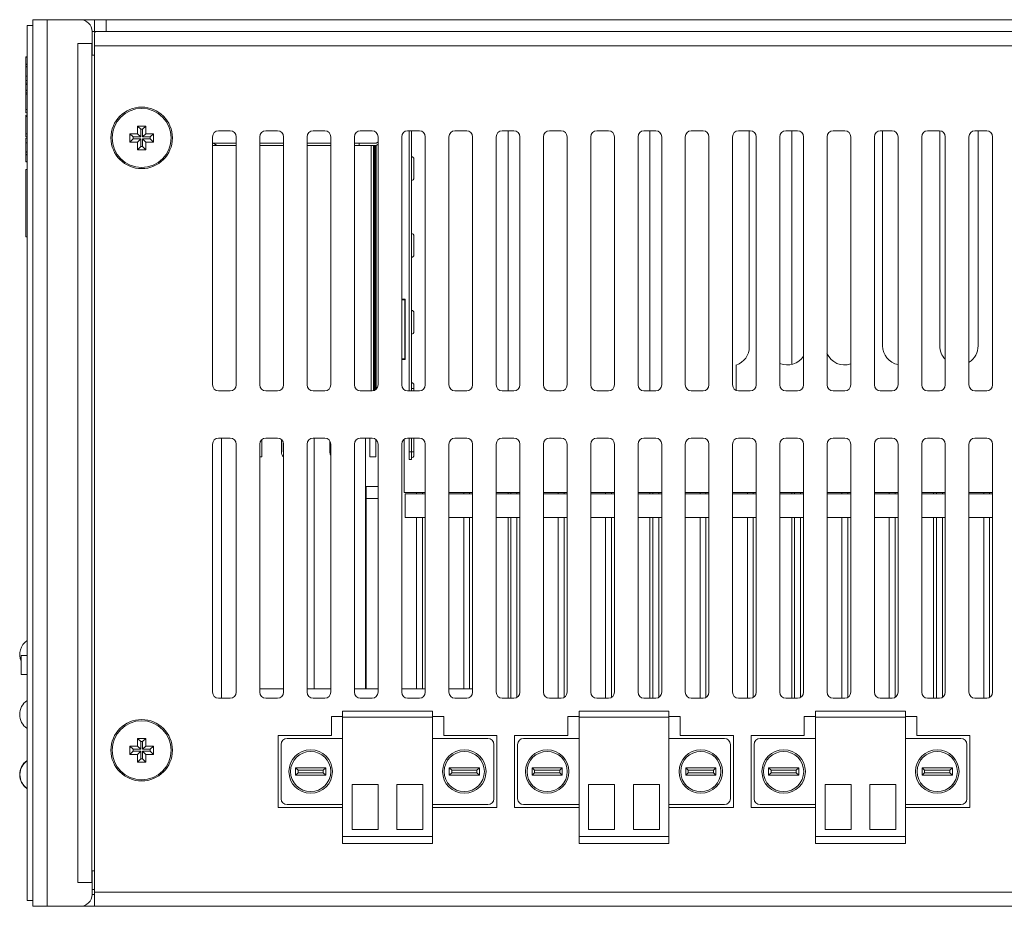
# Model space of a CAD drawing. Extents: x 1967 to 2561, y -57 to 363.
# Tile 13 of 16: x 2353 to 2436, y 50 to 125. Entities that reach past the tile are written whole.
import ezdxf

# ---------------------------------------------------------------- set-up
doc = ezdxf.new("R2010")
doc.units = 0
doc.header["$LTSCALE"] = 15.367
doc.header["$MEASUREMENT"] = 0
for name, color, linetype, lineweight in [('02___PRT_ALL_AXES', 7, 'CONTINUOUS', 5), ('307228297C-EDXF_CONTIN2158', 7, 'CONTINUOUS', 5), ('3105460500_DXF_CONTINU2189', 7, 'CONTINUOUS', 5), ('BASE-8P_DXF_CONTINUOUS2188', 7, 'CONTINUOUS', 5), ('COVER-8P_DXF_CONTINUOU2160', 7, 'CONTINUOUS', 5), ('HSK_DXF_CONTINUOUS_LINE', 7, 'CONTINUOUS', 5), ('LOGO-2_DXF_CONTINUOUS_LINE', 7, 'CONTINUOUS', 5), ('MSD232_FEMALDXF_CONTIN2197', 7, 'CONTINUOUS', 5), ('MSD32_MALE_DXF_CONTINU2196', 7, 'CONTINUOUS', 5), ('MYLAY_DXF_CONTINUOUS_LINE', 7, 'CONTINUOUS', 5), ('PANEL-8P_DXF_CONTINUOU2156', 7, 'CONTINUOUS', 5), ('RJD101_DXF_CONTINUOUS_LINE', 7, 'CONTINUOUS', 5), ('RJD5-20B_DXF_CONTINUOU2167', 7, 'CONTINUOUS', 5), ('SHELL_DXF_CONTINUOUS_LINE', 7, 'CONTINUOUS', 5), ('STAND_OFF_30DXF_CONTIN2184', 7, 'CONTINUOUS', 5), ('UP_LED_DXF_CONTINUOUS_LINE', 7, 'CONTINUOUS', 5)]:
    doc.layers.add(name, color=color, linetype=linetype, lineweight=lineweight)

msp = doc.modelspace()

# ---------------------------------------------------------------- linework, layer by layer
at = {"layer": '02___PRT_ALL_AXES', "color": 7, "linetype": 'Continuous'}
for p, q in [((2353.728, 124.366), (2353.228, 124.366)), ((2353.228, 50.366), (2353.228, 124.366)), ((2353.728, 50.366), (2353.228, 50.366))]:
    msp.add_line(p, q, dxfattribs=at)
for centre in [(2362.928, 114.866), (2362.928, 63.066)]:
    msp.add_circle(centre, 2.5, dxfattribs=at)
for centre, start, end in [((2354.058, 71.166), 125.00046, 203.30813), ((2354.058, 66.086), 125.00046, 234.99954), ((2354.058, 61.006), 125.00046, 234.99954), ((2354.078, 61.006), 126.03742, 233.96258)]:
    msp.add_arc(centre, 1.45, start, end, dxfattribs=at)
at = {"layer": '307228297C-EDXF_CONTIN2158', "color": 7, "linetype": 'Continuous'}
for p, q in [((2353.228, 71.091), (2352.728, 71.091)), ((2352.728, 69.486), (2352.728, 71.091)), ((2353.228, 69.486), (2352.728, 69.486))]:
    msp.add_line(p, q, dxfattribs=at)
at = {"layer": '3105460500_DXF_CONTINU2189', "color": 7, "linetype": 'Continuous'}
for p, q in [((2363.278, 115.866), (2362.578, 115.866)), ((2362.578, 115.866), (2362.846, 115.598)), ((2362.578, 115.866), (2362.578, 115.216)), ((2363.278, 115.866), (2363.01, 115.598)), ((2363.278, 115.216), (2363.278, 115.866)), ((2362.578, 115.216), (2361.928, 115.216)), ((2361.928, 115.216), (2362.196, 114.948)), ((2361.928, 115.216), (2361.928, 114.516)), ((2362.578, 115.216), (2362.846, 114.948)), ((2363.01, 115.598), (2362.846, 115.598)), ((2362.846, 115.598), (2362.846, 114.948)), ((2363.01, 114.948), (2363.01, 115.598)), ((2363.278, 115.216), (2363.01, 114.948)), ((2363.928, 115.216), (2363.278, 115.216)), ((2363.928, 115.216), (2363.66, 114.948)), ((2363.928, 114.516), (2363.928, 115.216)), ((2361.928, 114.516), (2362.196, 114.784)), ((2361.928, 114.516), (2362.578, 114.516)), ((2362.846, 114.948), (2362.196, 114.948)), ((2362.196, 114.948), (2362.196, 114.784)), ((2362.196, 114.784), (2362.846, 114.784)), ((2362.578, 114.516), (2362.846, 114.784)), ((2362.578, 114.516), (2362.578, 113.866)), ((2362.846, 114.784), (2362.846, 114.134)), ((2363.66, 114.948), (2363.01, 114.948)), ((2363.01, 114.784), (2363.66, 114.784)), ((2363.278, 114.516), (2363.01, 114.784)), ((2363.01, 114.134), (2363.01, 114.784)), ((2363.278, 114.516), (2363.928, 114.516)), ((2363.278, 113.866), (2363.278, 114.516)), ((2363.66, 114.784), (2363.66, 114.948)), ((2363.928, 114.516), (2363.66, 114.784)), ((2362.578, 113.866), (2362.846, 114.134)), ((2362.578, 113.866), (2363.278, 113.866)), ((2362.846, 114.134), (2363.01, 114.134)), ((2363.278, 113.866), (2363.01, 114.134)), ((2362.578, 63.416), (2361.928, 63.416)), ((2361.928, 63.416), (2362.196, 63.148)), ((2361.928, 63.416), (2361.928, 62.716)), ((2363.278, 64.066), (2362.578, 64.066)), ((2362.578, 64.066), (2362.846, 63.798)), ((2362.578, 64.066), (2362.578, 63.416)), ((2362.578, 63.416), (2362.846, 63.148)), ((2363.01, 63.798), (2362.846, 63.798)), ((2362.846, 63.798), (2362.846, 63.148)), ((2363.278, 64.066), (2363.01, 63.798)), ((2363.01, 63.148), (2363.01, 63.798)), ((2363.278, 63.416), (2363.01, 63.148)), ((2363.278, 63.416), (2363.278, 64.066)), ((2363.928, 63.416), (2363.278, 63.416)), ((2363.928, 63.416), (2363.66, 63.148)), ((2363.928, 62.716), (2363.928, 63.416)), ((2361.928, 62.716), (2362.196, 62.984)), ((2361.928, 62.716), (2362.578, 62.716)), ((2362.846, 63.148), (2362.196, 63.148)), ((2362.196, 63.148), (2362.196, 62.984)), ((2362.196, 62.984), (2362.846, 62.984)), ((2362.578, 62.716), (2362.846, 62.984)), ((2362.578, 62.716), (2362.578, 62.066)), ((2362.846, 62.984), (2362.846, 62.334)), ((2363.66, 63.148), (2363.01, 63.148)), ((2363.01, 62.984), (2363.66, 62.984)), ((2363.278, 62.716), (2363.01, 62.984)), ((2363.01, 62.334), (2363.01, 62.984)), ((2363.278, 62.716), (2363.928, 62.716)), ((2363.278, 62.066), (2363.278, 62.716)), ((2363.66, 62.984), (2363.66, 63.148)), ((2363.928, 62.716), (2363.66, 62.984)), ((2362.578, 62.066), (2362.846, 62.334)), ((2362.578, 62.066), (2363.278, 62.066)), ((2362.846, 62.334), (2363.01, 62.334)), ((2363.278, 62.066), (2363.01, 62.334))]:
    msp.add_line(p, q, dxfattribs=at)
at = {"layer": 'BASE-8P_DXF_CONTINUOUS2188', "color": 7, "linetype": 'Continuous'}
for p, q in [((2358.956, 123.81), (2358.928, 123.64)), ((2358.928, 123.64), (2358.928, 49.866)), ((2359.054, 123.866), (2358.956, 123.81)), ((2358.928, 122.666), (2448.228, 122.666)), ((2369.428, 115.466), (2370.428, 115.466)), ((2373.428, 115.466), (2374.428, 115.466)), ((2377.428, 115.466), (2378.428, 115.466)), ((2381.428, 115.466), (2382.428, 115.466)), ((2385.428, 115.466), (2386.428, 115.466)), ((2389.428, 115.466), (2390.428, 115.466)), ((2393.428, 115.466), (2394.428, 115.466)), ((2397.428, 115.466), (2398.428, 115.466)), ((2401.428, 115.466), (2402.428, 115.466)), ((2405.428, 115.466), (2406.428, 115.466)), ((2409.428, 115.466), (2410.428, 115.466)), ((2413.428, 115.466), (2414.428, 115.466)), ((2417.428, 115.466), (2418.428, 115.466)), ((2421.428, 115.466), (2422.428, 115.466)), ((2425.428, 115.466), (2426.428, 115.466)), ((2429.428, 115.466), (2430.428, 115.466)), ((2433.428, 115.466), (2434.428, 115.466)), ((2368.928, 93.966), (2368.928, 114.966)), ((2370.928, 114.966), (2370.928, 93.966)), ((2372.928, 93.966), (2372.928, 114.966)), ((2374.928, 114.966), (2374.928, 93.966)), ((2376.928, 93.966), (2376.928, 114.966)), ((2378.928, 114.966), (2378.928, 93.966)), ((2380.928, 93.966), (2380.928, 114.966)), ((2382.928, 114.966), (2382.928, 93.966)), ((2384.928, 93.966), (2384.928, 114.966)), ((2386.928, 114.966), (2386.928, 93.966)), ((2388.928, 93.966), (2388.928, 114.966)), ((2390.928, 114.966), (2390.928, 93.966)), ((2392.928, 93.966), (2392.928, 114.966)), ((2394.928, 114.966), (2394.928, 93.966)), ((2396.928, 93.966), (2396.928, 114.966)), ((2398.928, 114.966), (2398.928, 93.966)), ((2400.928, 93.966), (2400.928, 114.966)), ((2402.928, 114.966), (2402.928, 93.966)), ((2404.928, 93.966), (2404.928, 114.966)), ((2406.928, 114.966), (2406.928, 93.966)), ((2408.928, 93.966), (2408.928, 114.966)), ((2410.928, 114.966), (2410.928, 93.966)), ((2412.928, 93.966), (2412.928, 114.966)), ((2414.928, 114.966), (2414.928, 93.966)), ((2416.928, 93.966), (2416.928, 114.966)), ((2418.928, 114.966), (2418.928, 93.966)), ((2420.928, 93.966), (2420.928, 114.966)), ((2422.928, 114.966), (2422.928, 93.966)), ((2424.928, 93.966), (2424.928, 114.966)), ((2426.928, 114.966), (2426.928, 93.966)), ((2428.928, 93.966), (2428.928, 114.966)), ((2430.928, 114.966), (2430.928, 93.966)), ((2432.928, 93.966), (2432.928, 114.966)), ((2434.928, 114.966), (2434.928, 93.966)), ((2370.428, 93.466), (2369.428, 93.466)), ((2374.428, 93.466), (2373.428, 93.466)), ((2378.428, 93.466), (2377.428, 93.466)), ((2382.428, 93.466), (2381.428, 93.466)), ((2386.428, 93.466), (2385.428, 93.466)), ((2390.428, 93.466), (2389.428, 93.466)), ((2394.428, 93.466), (2393.428, 93.466)), ((2398.428, 93.466), (2397.428, 93.466)), ((2402.428, 93.466), (2401.428, 93.466)), ((2406.428, 93.466), (2405.428, 93.466)), ((2410.428, 93.466), (2409.428, 93.466)), ((2414.428, 93.466), (2413.428, 93.466)), ((2418.428, 93.466), (2417.428, 93.466)), ((2422.428, 93.466), (2421.428, 93.466)), ((2426.428, 93.466), (2425.428, 93.466)), ((2430.428, 93.466), (2429.428, 93.466)), ((2434.428, 93.466), (2433.428, 93.466)), ((2369.428, 89.466), (2370.428, 89.466)), ((2373.428, 89.466), (2374.428, 89.466)), ((2377.428, 89.466), (2378.428, 89.466)), ((2381.428, 89.466), (2382.428, 89.466)), ((2385.428, 89.466), (2386.428, 89.466)), ((2389.428, 89.466), (2390.428, 89.466)), ((2393.428, 89.466), (2394.428, 89.466)), ((2397.428, 89.466), (2398.428, 89.466)), ((2401.428, 89.466), (2402.428, 89.466)), ((2405.428, 89.466), (2406.428, 89.466)), ((2409.428, 89.466), (2410.428, 89.466)), ((2413.428, 89.466), (2414.428, 89.466)), ((2417.428, 89.466), (2418.428, 89.466)), ((2421.428, 89.466), (2422.428, 89.466)), ((2425.428, 89.466), (2426.428, 89.466)), ((2429.428, 89.466), (2430.428, 89.466)), ((2433.428, 89.466), (2434.428, 89.466)), ((2368.928, 67.966), (2368.928, 88.966)), ((2370.928, 88.966), (2370.928, 67.966)), ((2372.928, 67.966), (2372.928, 88.966)), ((2374.928, 88.966), (2374.928, 67.966)), ((2376.928, 67.966), (2376.928, 88.966)), ((2378.928, 88.966), (2378.928, 67.966)), ((2380.928, 67.966), (2380.928, 88.966)), ((2382.928, 88.966), (2382.928, 67.966)), ((2384.928, 67.966), (2384.928, 88.966)), ((2386.928, 88.966), (2386.928, 67.966)), ((2388.928, 67.966), (2388.928, 88.966)), ((2390.928, 88.966), (2390.928, 67.966)), ((2392.928, 67.966), (2392.928, 88.966)), ((2394.928, 88.966), (2394.928, 67.966)), ((2396.928, 67.966), (2396.928, 88.966)), ((2398.928, 88.966), (2398.928, 67.966)), ((2400.928, 67.966), (2400.928, 88.966)), ((2402.928, 88.966), (2402.928, 67.966)), ((2404.928, 67.966), (2404.928, 88.966)), ((2406.928, 88.966), (2406.928, 67.966)), ((2408.928, 67.966), (2408.928, 88.966)), ((2410.928, 88.966), (2410.928, 67.966)), ((2412.928, 67.966), (2412.928, 88.966)), ((2414.928, 88.966), (2414.928, 67.966)), ((2416.928, 67.966), (2416.928, 88.966)), ((2418.928, 88.966), (2418.928, 67.966)), ((2420.928, 67.966), (2420.928, 88.966)), ((2422.928, 88.966), (2422.928, 67.966)), ((2424.928, 67.966), (2424.928, 88.966)), ((2426.928, 88.966), (2426.928, 67.966)), ((2428.928, 67.966), (2428.928, 88.966)), ((2430.928, 88.966), (2430.928, 67.966)), ((2432.928, 67.966), (2432.928, 88.966)), ((2434.928, 88.966), (2434.928, 67.966)), ((2372.928, 68.266), (2374.928, 68.266)), ((2376.928, 68.266), (2378.928, 68.266)), ((2380.928, 68.266), (2382.928, 68.266)), ((2384.928, 68.266), (2386.928, 68.266)), ((2388.928, 68.266), (2390.928, 68.266)), ((2370.428, 67.466), (2369.428, 67.466)), ((2374.428, 67.466), (2373.428, 67.466)), ((2378.428, 67.466), (2377.428, 67.466)), ((2382.428, 67.466), (2381.428, 67.466)), ((2386.428, 67.466), (2385.428, 67.466)), ((2390.428, 67.466), (2389.428, 67.466)), ((2394.428, 67.466), (2393.428, 67.466)), ((2398.428, 67.466), (2397.428, 67.466)), ((2402.428, 67.466), (2401.428, 67.466)), ((2406.428, 67.466), (2405.428, 67.466)), ((2410.428, 67.466), (2409.428, 67.466)), ((2414.428, 67.466), (2413.428, 67.466)), ((2418.428, 67.466), (2417.428, 67.466)), ((2422.428, 67.466), (2421.428, 67.466)), ((2426.428, 67.466), (2425.428, 67.466)), ((2430.428, 67.466), (2429.428, 67.466)), ((2434.428, 67.466), (2433.428, 67.466)), ((2378.978, 65.916), (2379.928, 65.916)), ((2378.978, 64.316), (2378.978, 65.916)), ((2379.928, 66.366), (2379.928, 55.166)), ((2379.928, 66.366), (2387.528, 66.366)), ((2379.928, 65.866), (2387.528, 65.866)), ((2387.528, 66.366), (2387.528, 55.166)), ((2387.528, 65.916), (2388.488, 65.916)), ((2388.488, 65.916), (2388.488, 64.316)), ((2398.988, 65.916), (2399.938, 65.916)), ((2398.988, 64.316), (2398.988, 65.916)), ((2399.938, 66.366), (2399.938, 55.166)), ((2399.938, 66.366), (2407.538, 66.366)), ((2399.938, 65.866), (2407.538, 65.866)), ((2407.538, 66.366), (2407.538, 55.166)), ((2407.538, 65.916), (2408.498, 65.916)), ((2408.498, 65.916), (2408.498, 64.316)), ((2418.998, 65.916), (2419.948, 65.916)), ((2418.998, 64.316), (2418.998, 65.916)), ((2419.948, 66.366), (2419.948, 55.166)), ((2419.948, 66.366), (2427.548, 66.366)), ((2419.948, 65.866), (2427.548, 65.866)), ((2427.548, 66.366), (2427.548, 55.166)), ((2427.548, 65.916), (2428.508, 65.916)), ((2428.508, 65.916), (2428.508, 64.316)), ((2374.478, 64.316), (2378.978, 64.316)), ((2374.478, 58.216), (2374.478, 64.316)), ((2388.488, 64.316), (2392.988, 64.316)), ((2392.988, 64.316), (2392.988, 58.216)), ((2394.488, 64.316), (2398.988, 64.316)), ((2394.488, 58.216), (2394.488, 64.316)), ((2408.498, 64.316), (2412.998, 64.316)), ((2412.998, 64.316), (2412.998, 58.216)), ((2414.498, 64.316), (2418.998, 64.316)), ((2414.498, 58.216), (2414.498, 64.316)), ((2428.508, 64.316), (2433.008, 64.316)), ((2433.008, 64.316), (2433.008, 58.216)), ((2374.728, 63.566), (2374.728, 58.966)), ((2379.928, 64.066), (2375.228, 64.066)), ((2387.528, 64.066), (2392.228, 64.066)), ((2392.728, 63.566), (2392.728, 58.966)), ((2394.738, 63.566), (2394.738, 58.966)), ((2399.938, 64.066), (2395.238, 64.066)), ((2407.538, 64.066), (2412.238, 64.066)), ((2412.738, 63.566), (2412.738, 58.966)), ((2414.748, 63.566), (2414.748, 58.966)), ((2419.948, 64.066), (2415.248, 64.066)), ((2427.548, 64.066), (2432.248, 64.066)), ((2432.748, 63.566), (2432.748, 58.966)), ((2375.948, 61.586), (2376.583, 61.586)), ((2375.948, 61.586), (2376.159, 61.374)), ((2375.948, 60.946), (2375.948, 61.586)), ((2375.948, 60.946), (2376.159, 61.157)), ((2376.583, 60.946), (2375.948, 60.946)), ((2376.159, 61.374), (2376.731, 61.374)), ((2376.159, 61.157), (2376.159, 61.374)), ((2376.731, 61.157), (2376.159, 61.157)), ((2376.583, 61.586), (2378.508, 61.586)), ((2378.508, 60.946), (2376.583, 60.946)), ((2376.731, 61.374), (2378.296, 61.374)), ((2378.296, 61.157), (2376.731, 61.157)), ((2378.508, 61.586), (2378.296, 61.374)), ((2378.296, 61.374), (2378.296, 61.157)), ((2378.508, 60.946), (2378.296, 61.157)), ((2378.508, 61.586), (2378.508, 60.946)), ((2390.873, 61.586), (2388.948, 61.586)), ((2388.948, 61.586), (2389.159, 61.374)), ((2388.948, 61.586), (2388.948, 60.946)), ((2388.948, 60.946), (2389.159, 61.157)), ((2388.948, 60.946), (2390.873, 60.946)), ((2390.724, 61.374), (2389.159, 61.374)), ((2389.159, 61.374), (2389.159, 61.157)), ((2389.159, 61.157), (2390.724, 61.157)), ((2391.296, 61.374), (2390.724, 61.374)), ((2390.724, 61.157), (2391.296, 61.157)), ((2391.508, 61.586), (2390.873, 61.586)), ((2390.873, 60.946), (2391.508, 60.946)), ((2391.508, 61.586), (2391.296, 61.374)), ((2391.296, 61.157), (2391.296, 61.374)), ((2391.508, 60.946), (2391.296, 61.157)), ((2391.508, 60.946), (2391.508, 61.586)), ((2395.958, 61.586), (2396.593, 61.586)), ((2395.958, 61.586), (2396.169, 61.374)), ((2395.958, 60.946), (2395.958, 61.586)), ((2395.958, 60.946), (2396.169, 61.157)), ((2396.593, 60.946), (2395.958, 60.946)), ((2396.169, 61.374), (2396.741, 61.374)), ((2396.169, 61.157), (2396.169, 61.374)), ((2396.741, 61.157), (2396.169, 61.157)), ((2396.593, 61.586), (2398.518, 61.586)), ((2398.518, 60.946), (2396.593, 60.946)), ((2396.741, 61.374), (2398.306, 61.374)), ((2398.306, 61.157), (2396.741, 61.157)), ((2398.518, 61.586), (2398.306, 61.374)), ((2398.306, 61.374), (2398.306, 61.157)), ((2398.518, 60.946), (2398.306, 61.157)), ((2398.518, 61.586), (2398.518, 60.946)), ((2410.883, 61.586), (2408.958, 61.586)), ((2408.958, 61.586), (2409.169, 61.374)), ((2408.958, 61.586), (2408.958, 60.946)), ((2408.958, 60.946), (2409.169, 61.157)), ((2408.958, 60.946), (2410.883, 60.946)), ((2410.734, 61.374), (2409.169, 61.374)), ((2409.169, 61.374), (2409.169, 61.157)), ((2409.169, 61.157), (2410.734, 61.157)), ((2411.306, 61.374), (2410.734, 61.374)), ((2410.734, 61.157), (2411.306, 61.157)), ((2411.518, 61.586), (2410.883, 61.586)), ((2410.883, 60.946), (2411.518, 60.946)), ((2411.518, 61.586), (2411.306, 61.374)), ((2411.306, 61.157), (2411.306, 61.374)), ((2411.518, 60.946), (2411.306, 61.157)), ((2411.518, 60.946), (2411.518, 61.586)), ((2415.968, 61.586), (2416.603, 61.586)), ((2415.968, 61.586), (2416.179, 61.374)), ((2415.968, 60.946), (2415.968, 61.586)), ((2415.968, 60.946), (2416.179, 61.157)), ((2416.603, 60.946), (2415.968, 60.946)), ((2416.179, 61.374), (2416.751, 61.374)), ((2416.179, 61.157), (2416.179, 61.374)), ((2416.751, 61.157), (2416.179, 61.157)), ((2416.603, 61.586), (2418.528, 61.586)), ((2418.528, 60.946), (2416.603, 60.946)), ((2416.751, 61.374), (2418.316, 61.374)), ((2418.316, 61.157), (2416.751, 61.157)), ((2418.528, 61.586), (2418.316, 61.374)), ((2418.316, 61.374), (2418.316, 61.157)), ((2418.528, 60.946), (2418.316, 61.157)), ((2418.528, 61.586), (2418.528, 60.946)), ((2430.893, 61.586), (2428.968, 61.586)), ((2428.968, 61.586), (2429.179, 61.374)), ((2428.968, 61.586), (2428.968, 60.946)), ((2428.968, 60.946), (2429.179, 61.157)), ((2428.968, 60.946), (2430.893, 60.946)), ((2430.744, 61.374), (2429.179, 61.374)), ((2429.179, 61.374), (2429.179, 61.157)), ((2429.179, 61.157), (2430.744, 61.157)), ((2431.316, 61.374), (2430.744, 61.374)), ((2430.744, 61.157), (2431.316, 61.157)), ((2431.528, 61.586), (2430.893, 61.586)), ((2430.893, 60.946), (2431.528, 60.946)), ((2431.528, 61.586), (2431.316, 61.374)), ((2431.316, 61.157), (2431.316, 61.374)), ((2431.528, 60.946), (2431.316, 61.157)), ((2431.528, 60.946), (2431.528, 61.586)), ((2380.728, 60.166), (2380.728, 56.366)), ((2382.928, 60.166), (2380.728, 60.166)), ((2382.928, 60.166), (2382.928, 56.366)), ((2384.528, 60.166), (2384.528, 56.366)), ((2384.528, 60.166), (2386.728, 60.166)), ((2386.728, 60.166), (2386.728, 56.366)), ((2400.738, 60.166), (2400.738, 56.366)), ((2402.938, 60.166), (2400.738, 60.166)), ((2402.938, 60.166), (2402.938, 56.366)), ((2404.538, 60.166), (2404.538, 56.366)), ((2404.538, 60.166), (2406.738, 60.166)), ((2406.738, 60.166), (2406.738, 56.366)), ((2420.748, 60.166), (2420.748, 56.366)), ((2422.948, 60.166), (2420.748, 60.166)), ((2422.948, 60.166), (2422.948, 56.366)), ((2424.548, 60.166), (2424.548, 56.366)), ((2424.548, 60.166), (2426.748, 60.166)), ((2426.748, 60.166), (2426.748, 56.366)), ((2375.228, 58.466), (2379.928, 58.466)), ((2392.228, 58.466), (2387.528, 58.466)), ((2395.238, 58.466), (2399.938, 58.466)), ((2412.238, 58.466), (2407.538, 58.466)), ((2415.248, 58.466), (2419.948, 58.466)), ((2432.248, 58.466), (2427.548, 58.466)), ((2379.928, 58.216), (2374.478, 58.216)), ((2392.988, 58.216), (2387.528, 58.216)), ((2399.938, 58.216), (2394.488, 58.216)), ((2412.998, 58.216), (2407.538, 58.216)), ((2419.948, 58.216), (2414.498, 58.216)), ((2433.008, 58.216), (2427.548, 58.216)), ((2382.928, 56.366), (2380.728, 56.366)), ((2384.528, 56.366), (2386.728, 56.366)), ((2402.938, 56.366), (2400.738, 56.366)), ((2404.538, 56.366), (2406.738, 56.366)), ((2422.948, 56.366), (2420.748, 56.366)), ((2424.548, 56.366), (2426.748, 56.366)), ((2379.928, 55.766), (2387.528, 55.766)), ((2379.928, 55.166), (2387.528, 55.166)), ((2399.938, 55.766), (2407.538, 55.766)), ((2399.938, 55.166), (2407.538, 55.166)), ((2419.948, 55.766), (2427.548, 55.766)), ((2419.948, 55.166), (2427.548, 55.166)), ((2358.928, 51.066), (2453.728, 51.066)), ((2357.728, 49.866), (2452.728, 49.866))]:
    msp.add_line(p, q, dxfattribs=at)
at = {"layer": 'BASE-8P_DXF_CONTINUOUS2188', "color": 3, "linetype": 'Continuous'}
msp.add_line((2358.728, 50.866), (2358.928, 50.866), dxfattribs=at)
at = {"layer": 'BASE-8P_DXF_CONTINUOUS2188', "color": 7, "linetype": 'Continuous'}
for centre, radius in [((2362.928, 114.866), 2.6), ((2362.928, 63.066), 2.6), ((2377.228, 61.266), 1.84), ((2377.228, 61.266), 1.7), ((2390.228, 61.266), 1.84), ((2390.228, 61.266), 1.7), ((2397.238, 61.266), 1.84), ((2397.238, 61.266), 1.7), ((2410.238, 61.266), 1.84), ((2410.238, 61.266), 1.7), ((2417.248, 61.266), 1.84), ((2417.248, 61.266), 1.7), ((2430.248, 61.266), 1.84), ((2430.248, 61.266), 1.7)]:
    msp.add_circle(centre, radius, dxfattribs=at)
for centre, start, end in [((2369.428, 114.966), 90, 180), ((2370.428, 114.966), 0, 90), ((2373.428, 114.966), 90, 180), ((2374.428, 114.966), 0, 90), ((2377.428, 114.966), 90, 180), ((2378.428, 114.966), 0, 90), ((2381.428, 114.966), 90, 180), ((2382.428, 114.966), 0, 90), ((2385.428, 114.966), 90, 180), ((2386.428, 114.966), 0, 90), ((2389.428, 114.966), 90, 180), ((2390.428, 114.966), 0, 90), ((2393.428, 114.966), 90, 180), ((2394.428, 114.966), 0, 90), ((2397.428, 114.966), 90, 180), ((2398.428, 114.966), 0, 90), ((2401.428, 114.966), 90, 180), ((2402.428, 114.966), 0, 90), ((2405.428, 114.966), 90, 180), ((2406.428, 114.966), 0, 90), ((2409.428, 114.966), 90, 180), ((2410.428, 114.966), 0, 90), ((2413.428, 114.966), 90, 180), ((2414.428, 114.966), 0, 90), ((2417.428, 114.966), 90, 180), ((2418.428, 114.966), 0, 90), ((2421.428, 114.966), 90, 180), ((2422.428, 114.966), 0, 90), ((2425.428, 114.966), 90, 180), ((2426.428, 114.966), 0, 90), ((2429.428, 114.966), 90, 180), ((2430.428, 114.966), 0, 90), ((2433.428, 114.966), 90, 180), ((2434.428, 114.966), 0, 90), ((2369.428, 93.966), 180, 270), ((2370.428, 93.966), 270, 0), ((2373.428, 93.966), 180, 270), ((2374.428, 93.966), 270, 0), ((2377.428, 93.966), 180, 270), ((2378.428, 93.966), 270, 0), ((2381.428, 93.966), 180, 270), ((2382.428, 93.966), 270, 0), ((2385.428, 93.966), 180, 270), ((2386.428, 93.966), 270, 0), ((2389.428, 93.966), 180, 270), ((2390.428, 93.966), 270, 0), ((2393.428, 93.966), 180, 270), ((2394.428, 93.966), 270, 0), ((2397.428, 93.966), 180, 270), ((2398.428, 93.966), 270, 0), ((2401.428, 93.966), 180, 270), ((2402.428, 93.966), 270, 0), ((2405.428, 93.966), 180, 270), ((2406.428, 93.966), 270, 0), ((2409.428, 93.966), 180, 270), ((2410.428, 93.966), 270, 0), ((2413.428, 93.966), 180, 270), ((2414.428, 93.966), 270, 0), ((2417.428, 93.966), 180, 270), ((2418.428, 93.966), 270, 0), ((2421.428, 93.966), 180, 270), ((2422.428, 93.966), 270, 0), ((2425.428, 93.966), 180, 270), ((2426.428, 93.966), 270, 0), ((2429.428, 93.966), 180, 270), ((2430.428, 93.966), 270, 0), ((2433.428, 93.966), 180, 270), ((2434.428, 93.966), 270, 0), ((2369.428, 88.966), 90, 180), ((2370.428, 88.966), 0, 90), ((2373.428, 88.966), 90, 180), ((2374.428, 88.966), 0, 90), ((2377.428, 88.966), 90, 180), ((2378.428, 88.966), 0, 90), ((2381.428, 88.966), 90, 180), ((2382.428, 88.966), 0, 90), ((2385.428, 88.966), 90, 180), ((2386.428, 88.966), 0, 90), ((2389.428, 88.966), 90, 180), ((2390.428, 88.966), 0, 90), ((2393.428, 88.966), 90, 180), ((2394.428, 88.966), 0, 90), ((2397.428, 88.966), 90, 180), ((2398.428, 88.966), 0, 90), ((2401.428, 88.966), 90, 180), ((2402.428, 88.966), 0, 90), ((2405.428, 88.966), 90, 180), ((2406.428, 88.966), 0, 90), ((2409.428, 88.966), 90, 180), ((2410.428, 88.966), 0, 90), ((2413.428, 88.966), 90, 180), ((2414.428, 88.966), 0, 90), ((2417.428, 88.966), 90, 180), ((2418.428, 88.966), 0, 90), ((2421.428, 88.966), 90, 180), ((2422.428, 88.966), 0, 90), ((2425.428, 88.966), 90, 180), ((2426.428, 88.966), 0, 90), ((2429.428, 88.966), 90, 180), ((2430.428, 88.966), 0, 90), ((2433.428, 88.966), 90, 180), ((2434.428, 88.966), 0, 90), ((2369.428, 67.966), 180, 270), ((2370.428, 67.966), 270, 0), ((2373.428, 67.966), 180, 270), ((2374.428, 67.966), 270, 0), ((2377.428, 67.966), 180, 270), ((2378.428, 67.966), 270, 0), ((2381.428, 67.966), 180, 270), ((2382.428, 67.966), 270, 0), ((2385.428, 67.966), 180, 270), ((2386.428, 67.966), 270, 0), ((2389.428, 67.966), 180, 270), ((2390.428, 67.966), 270, 0), ((2393.428, 67.966), 180, 270), ((2394.428, 67.966), 270, 0), ((2397.428, 67.966), 180, 270), ((2398.428, 67.966), 270, 0), ((2401.428, 67.966), 180, 270), ((2402.428, 67.966), 270, 0), ((2405.428, 67.966), 180, 270), ((2406.428, 67.966), 270, 0), ((2409.428, 67.966), 180, 270), ((2410.428, 67.966), 270, 0), ((2413.428, 67.966), 180, 270), ((2414.428, 67.966), 270, 0), ((2417.428, 67.966), 180, 270), ((2418.428, 67.966), 270, 0), ((2421.428, 67.966), 180, 270), ((2422.428, 67.966), 270, 0), ((2425.428, 67.966), 180, 270), ((2426.428, 67.966), 270, 0), ((2429.428, 67.966), 180, 270), ((2430.428, 67.966), 270, 0), ((2433.428, 67.966), 180, 270), ((2434.428, 67.966), 270, 0), ((2375.228, 63.566), 90, 180), ((2392.228, 63.566), 0, 90), ((2395.238, 63.566), 90, 180), ((2412.238, 63.566), 0, 90), ((2415.248, 63.566), 90, 180), ((2432.248, 63.566), 0, 90), ((2375.228, 58.966), 180, 270), ((2392.228, 58.966), 270, 0), ((2395.238, 58.966), 180, 270), ((2412.238, 58.966), 270, 0), ((2415.248, 58.966), 180, 270), ((2432.248, 58.966), 270, 0)]:
    msp.add_arc(centre, 0.5, start, end, dxfattribs=at)
at = {"layer": 'COVER-8P_DXF_CONTINUOU2160', "color": 3, "linetype": 'Continuous'}
msp.add_line((2357.728, 124.866), (2453.728, 124.866), dxfattribs=at)
at = {"layer": 'COVER-8P_DXF_CONTINUOU2160', "color": 7, "linetype": 'Continuous'}
for p, q in [((2358.928, 123.783), (2358.928, 124.866)), ((2359.928, 123.866), (2359.928, 124.866)), ((2448.228, 123.866), (2358.728, 123.866)), ((2393.928, 93.466), (2393.928, 115.466)), ((2405.928, 93.466), (2405.928, 115.466)), ((2417.928, 95.711), (2417.928, 115.466)), ((2381.928, 85.366), (2382.928, 85.366)), ((2381.928, 68.266), (2381.928, 85.366)), ((2381.928, 84.366), (2382.928, 84.366)), ((2393.928, 84.766), (2393.928, 84.866)), ((2405.928, 84.766), (2405.928, 84.866)), ((2417.928, 84.766), (2417.928, 84.866)), ((2429.928, 84.766), (2429.928, 84.866)), ((2393.928, 67.466), (2393.928, 82.766)), ((2405.928, 67.466), (2405.928, 82.766)), ((2417.928, 67.466), (2417.928, 82.766)), ((2429.928, 67.466), (2429.928, 82.766))]:
    msp.add_line(p, q, dxfattribs=at)
at = {"layer": 'HSK_DXF_CONTINUOUS_LINE', "color": 7, "linetype": 'Continuous'}
for p, q in [((2414.343, 115.466), (2414.343, 97.19)), ((2425.623, 97.276), (2425.623, 115.466)), ((2430.463, 97.276), (2430.463, 115.466)), ((2433.703, 115.466), (2433.703, 97.276)), ((2413.243, 95.656), (2413.243, 93.502))]:
    msp.add_line(p, q, dxfattribs=at)
for centre, start, end in [((2412.723, 97.19), 288.72266, 0), ((2427.243, 97.276), 180, 258.69011), ((2432.083, 97.276), 180, 223.97016), ((2432.083, 97.276), 301.76656, 0), ((2417.563, 97.276), 246.81869, 327.39543), ((2422.403, 97.276), 203.07516, 289.0631)]:
    msp.add_arc(centre, 1.62, start, end, dxfattribs=at)
at = {"layer": 'LOGO-2_DXF_CONTINUOUS_LINE', "color": 7, "linetype": 'Continuous'}
for p, q in [((2353.228, 121.723), (2353.128, 121.723)), ((2353.128, 117), (2353.128, 121.723)), ((2353.228, 121.697), (2353.128, 121.697)), ((2353.228, 121.116), (2353.128, 121.116)), ((2353.228, 121.089), (2353.128, 121.089)), ((2353.228, 120.897), (2353.128, 120.897)), ((2353.228, 120.871), (2353.128, 120.871)), ((2353.228, 120.102), (2353.128, 120.102)), ((2353.128, 119.731), (2353.228, 119.731)), ((2353.228, 119.493), (2353.128, 119.493)), ((2353.228, 119.38), (2353.128, 119.38)), ((2353.228, 118.902), (2353.128, 118.902)), ((2353.228, 118.875), (2353.128, 118.875)), ((2353.228, 118.683), (2353.128, 118.683)), ((2353.228, 118.579), (2353.128, 118.579)), ((2353.228, 117.263), (2353.128, 117.263)), ((2353.228, 117), (2353.128, 117)), ((2353.228, 116.801), (2353.128, 116.801)), ((2353.128, 114.948), (2353.128, 116.801)), ((2353.228, 116.798), (2353.128, 116.798)), ((2353.228, 116.683), (2353.128, 116.683)), ((2353.228, 115.223), (2353.128, 115.223)), ((2353.228, 114.948), (2353.128, 114.948)), ((2353.228, 114.832), (2353.128, 114.832)), ((2353.128, 112.84), (2353.128, 114.832)), ((2353.228, 114.462), (2353.128, 114.462)), ((2353.228, 113.693), (2353.128, 113.693)), ((2353.228, 113.666), (2353.128, 113.666)), ((2353.228, 113.474), (2353.128, 113.474)), ((2353.228, 113.448), (2353.128, 113.448)), ((2353.228, 112.867), (2353.128, 112.867)), ((2353.128, 112.84), (2353.228, 112.84)), ((2353.228, 112.184), (2353.128, 112.184)), ((2353.128, 106.49), (2353.128, 112.184)), ((2353.228, 106.49), (2353.128, 106.49))]:
    msp.add_line(p, q, dxfattribs=at)
at = {"layer": 'MSD232_FEMALDXF_CONTIN2197', "color": 7, "linetype": 'Continuous'}
for p, q in [((2385.128, 84.866), (2385.128, 89.355)), ((2386.928, 84.866), (2385.128, 84.866)), ((2390.928, 84.866), (2388.928, 84.866)), ((2394.928, 84.866), (2392.928, 84.866)), ((2398.928, 84.866), (2396.928, 84.866)), ((2402.928, 84.866), (2400.928, 84.866)), ((2406.928, 84.866), (2404.928, 84.866)), ((2410.928, 84.866), (2408.928, 84.866)), ((2414.928, 84.866), (2412.928, 84.866)), ((2418.928, 84.866), (2416.928, 84.866)), ((2422.928, 84.866), (2420.928, 84.866)), ((2426.928, 84.866), (2424.928, 84.866)), ((2430.928, 84.866), (2428.928, 84.866)), ((2434.928, 84.866), (2432.928, 84.866))]:
    msp.add_line(p, q, dxfattribs=at)
at = {"layer": 'MSD32_MALE_DXF_CONTINU2196', "color": 7, "linetype": 'Continuous'}
for p, q in [((2385.228, 84.766), (2386.928, 84.766)), ((2385.228, 82.766), (2385.228, 84.766)), ((2386.178, 84.866), (2386.178, 84.766)), ((2386.678, 84.766), (2386.678, 84.866)), ((2388.928, 84.766), (2390.928, 84.766)), ((2390.178, 84.866), (2390.178, 84.766)), ((2390.678, 84.766), (2390.678, 84.866)), ((2392.928, 84.766), (2394.928, 84.766)), ((2394.178, 84.866), (2394.178, 84.766)), ((2394.678, 84.766), (2394.678, 84.866)), ((2396.928, 84.766), (2398.928, 84.766)), ((2398.178, 84.866), (2398.178, 84.766)), ((2398.678, 84.766), (2398.678, 84.866)), ((2400.928, 84.766), (2402.928, 84.766)), ((2402.178, 84.866), (2402.178, 84.766)), ((2402.678, 84.766), (2402.678, 84.866)), ((2404.928, 84.766), (2406.928, 84.766)), ((2406.178, 84.866), (2406.178, 84.766)), ((2406.678, 84.766), (2406.678, 84.866)), ((2408.928, 84.766), (2410.928, 84.766)), ((2410.178, 84.866), (2410.178, 84.766)), ((2410.678, 84.766), (2410.678, 84.866)), ((2412.928, 84.766), (2414.928, 84.766)), ((2414.178, 84.866), (2414.178, 84.766)), ((2414.678, 84.766), (2414.678, 84.866)), ((2416.928, 84.766), (2418.928, 84.766)), ((2418.178, 84.866), (2418.178, 84.766)), ((2418.678, 84.766), (2418.678, 84.866)), ((2420.928, 84.766), (2422.928, 84.766)), ((2422.178, 84.866), (2422.178, 84.766)), ((2422.678, 84.766), (2422.678, 84.866)), ((2424.928, 84.766), (2426.928, 84.766)), ((2426.178, 84.866), (2426.178, 84.766)), ((2426.678, 84.766), (2426.678, 84.866)), ((2428.928, 84.766), (2430.928, 84.766)), ((2430.178, 84.866), (2430.178, 84.766)), ((2430.678, 84.766), (2430.678, 84.866)), ((2432.928, 84.766), (2434.928, 84.766)), ((2434.178, 84.866), (2434.178, 84.766)), ((2434.678, 84.766), (2434.678, 84.866)), ((2385.228, 82.766), (2386.928, 82.766)), ((2386.178, 82.766), (2386.178, 68.266)), ((2386.678, 68.266), (2386.678, 82.766)), ((2388.928, 82.766), (2390.928, 82.766)), ((2390.178, 82.766), (2390.178, 68.266)), ((2390.678, 68.266), (2390.678, 82.766)), ((2392.928, 82.766), (2394.928, 82.766)), ((2394.178, 82.766), (2394.178, 67.466)), ((2394.678, 67.543), (2394.678, 82.766)), ((2396.928, 82.766), (2398.928, 82.766)), ((2398.178, 82.766), (2398.178, 67.466)), ((2398.678, 67.543), (2398.678, 82.766)), ((2400.928, 82.766), (2402.928, 82.766)), ((2402.178, 82.766), (2402.178, 67.466)), ((2402.678, 67.543), (2402.678, 82.766)), ((2404.928, 82.766), (2406.928, 82.766)), ((2406.178, 82.766), (2406.178, 67.466)), ((2406.678, 67.543), (2406.678, 82.766)), ((2408.928, 82.766), (2410.928, 82.766)), ((2410.178, 82.766), (2410.178, 67.466)), ((2410.678, 67.543), (2410.678, 82.766)), ((2412.928, 82.766), (2414.928, 82.766)), ((2414.178, 82.766), (2414.178, 67.466)), ((2414.678, 67.543), (2414.678, 82.766)), ((2416.928, 82.766), (2418.928, 82.766)), ((2418.178, 82.766), (2418.178, 67.466)), ((2418.678, 67.543), (2418.678, 82.766)), ((2420.928, 82.766), (2422.928, 82.766)), ((2422.178, 82.766), (2422.178, 67.466)), ((2422.678, 67.543), (2422.678, 82.766)), ((2424.928, 82.766), (2426.928, 82.766)), ((2426.178, 82.766), (2426.178, 67.466)), ((2426.678, 67.543), (2426.678, 82.766)), ((2428.928, 82.766), (2430.928, 82.766)), ((2430.178, 82.766), (2430.178, 67.466)), ((2430.678, 67.543), (2430.678, 82.766)), ((2432.928, 82.766), (2434.928, 82.766)), ((2434.178, 82.766), (2434.178, 67.466)), ((2434.678, 67.543), (2434.678, 82.766))]:
    msp.add_line(p, q, dxfattribs=at)
at = {"layer": 'MYLAY_DXF_CONTINUOUS_LINE', "color": 7, "linetype": 'Continuous'}
msp.add_line((2358.728, 51.296), (2358.928, 51.296), dxfattribs=at)
at = {"layer": 'PANEL-8P_DXF_CONTINUOU2156', "color": 7, "linetype": 'Continuous'}
for p, q in [((2353.728, 124.866), (2357.728, 124.866)), ((2353.728, 124.866), (2353.728, 49.866)), ((2354.928, 124.866), (2354.928, 49.866)), ((2358.728, 123.866), (2358.728, 121.866)), ((2358.728, 122.866), (2357.528, 122.866)), ((2357.528, 122.866), (2357.528, 51.866)), ((2358.715, 51.866), (2358.715, 122.866)), ((2358.913, 121.866), (2358.728, 121.866)), ((2358.913, 52.866), (2358.728, 52.866)), ((2358.728, 50.866), (2358.728, 52.866)), ((2358.728, 51.866), (2357.528, 51.866)), ((2353.728, 49.866), (2357.728, 49.866))]:
    msp.add_line(p, q, dxfattribs=at)
for centre, start, end in [((2357.728, 123.866), 0, 90), ((2357.728, 50.866), 270, 0)]:
    msp.add_arc(centre, 1, start, end, dxfattribs=at)
at = {"layer": 'RJD101_DXF_CONTINUOUS_LINE', "color": 7, "linetype": 'Continuous'}
for p, q in [((2373.093, 89.332), (2373.093, 87.886)), ((2373.093, 87.886), (2372.928, 87.886))]:
    msp.add_line(p, q, dxfattribs=at)
at = {"layer": 'RJD5-20B_DXF_CONTINUOU2167', "color": 7, "linetype": 'Continuous'}
for p, q in [((2369.285, 114.216), (2368.997, 114.423)), ((2381.328, 114.423), (2381.328, 114.216))]:
    msp.add_line(p, q, dxfattribs=at)
at = {"layer": 'SHELL_DXF_CONTINUOUS_LINE', "color": 6, "linetype": 'Continuous'}
for p, q in [((2385.571, 115.466), (2385.571, 93.466)), ((2385.771, 93.466), (2385.771, 115.466)), ((2370.928, 114.423), (2368.928, 114.423)), ((2370.928, 114.216), (2368.928, 114.216)), ((2374.928, 114.423), (2372.928, 114.423)), ((2374.928, 114.216), (2372.928, 114.216)), ((2378.928, 114.423), (2376.928, 114.423)), ((2378.928, 114.216), (2376.928, 114.216)), ((2382.771, 114.423), (2380.928, 114.423)), ((2382.768, 114.216), (2380.928, 114.216)), ((2382.346, 114.216), (2382.346, 93.466)), ((2382.558, 93.492), (2382.558, 114.216)), ((2382.641, 93.519), (2382.641, 114.216)), ((2382.712, 114.216), (2382.712, 93.566)), ((2382.768, 114.216), (2382.928, 114.324)), ((2382.768, 114.216), (2382.768, 93.603)), ((2382.928, 114.539), (2382.771, 114.423)), ((2385.971, 113.073), (2385.971, 111.473)), ((2385.971, 106.573), (2385.971, 104.973)), ((2384.928, 101.213), (2385.221, 101.213)), ((2385.188, 101.166), (2384.928, 101.166)), ((2385.193, 96.166), (2385.193, 101.166)), ((2385.221, 101.213), (2385.221, 96.113)), ((2385.971, 98.473), (2385.971, 100.073)), ((2385.188, 96.166), (2384.928, 96.166)), ((2385.221, 96.113), (2384.928, 96.113)), ((2385.771, 93.663), (2385.971, 93.663)), ((2385.971, 93.466), (2385.971, 93.963)), ((2374.758, 88.316), (2374.758, 89.335)), ((2378.848, 89.22), (2378.848, 88.316)), ((2385.571, 87.666), (2385.571, 89.466)), ((2385.771, 87.666), (2385.771, 89.466)), ((2385.971, 89.466), (2385.971, 88.013)), ((2374.908, 89.066), (2374.908, 88.308)), ((2385.771, 88.316), (2385.571, 88.316)), ((2385.971, 88.313), (2385.771, 88.313)), ((2374.928, 88.308), (2374.908, 88.308)), ((2385.571, 87.666), (2385.771, 87.666))]:
    msp.add_line(p, q, dxfattribs=at)
for centre, radius, start, end in [((2385.771, 113.073), 0.2, 360, 90), ((2385.771, 111.473), 0.2, 270, 0), ((2385.771, 106.573), 0.2, 0, 90), ((2385.771, 104.973), 0.2, 270, 360), ((2385.771, 100.073), 0.2, 360, 90), ((2385.771, 98.473), 0.2, 270, 0), ((2385.771, 93.963), 0.2, 0, 90), ((2375.408, 88.316), 0.65, 180, 221.69433), ((2379.498, 88.316), 0.65, 180, 207.18924), ((2385.771, 88.013), 0.2, 270, 360)]:
    msp.add_arc(centre, radius, start, end, dxfattribs=at)
at = {"layer": 'STAND_OFF_30DXF_CONTIN2184', "color": 7, "linetype": 'Continuous'}
for p, q in [((2369.671, 67.466), (2369.671, 89.466)), ((2377.534, 68.266), (2377.534, 89.466)), ((2381.864, 68.266), (2381.864, 89.466))]:
    msp.add_line(p, q, dxfattribs=at)
at = {"layer": 'UP_LED_DXF_CONTINUOUS_LINE', "color": 7, "linetype": 'Continuous'}
for p, q in [((2382.248, 87.886), (2382.248, 89.466)), ((2382.748, 89.342), (2382.748, 87.886)), ((2382.748, 87.886), (2382.248, 87.886))]:
    msp.add_line(p, q, dxfattribs=at)

doc.saveas('drawing.dxf')
